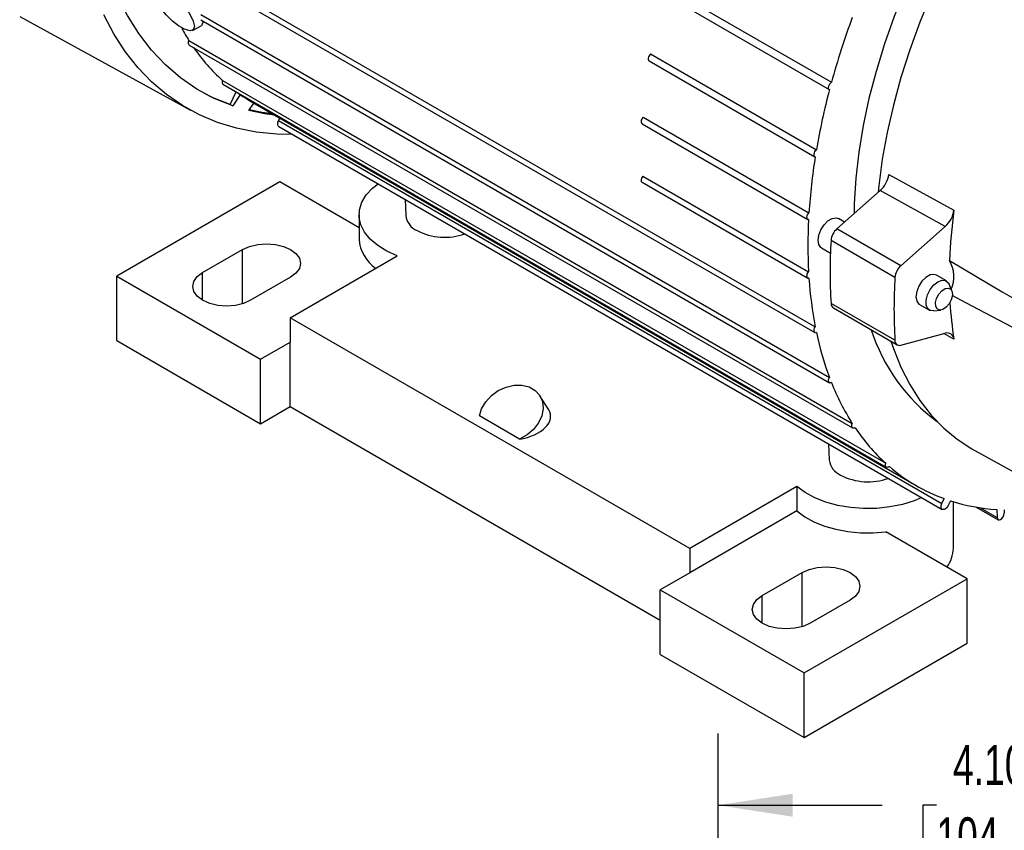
# Model space of a CAD drawing. Header units: inches. Extents: x 0 to 44, y 0 to 34.
# Tile 11 of 19: x 29.6 to 36.4, y 17.2 to 22.8. Entities that reach past the tile are written whole.
import ezdxf

# ---------------------------------------------------------------- set-up
doc = ezdxf.new("R2010")
doc.units = ezdxf.units.IN
doc.header["$LTSCALE"] = 4
doc.header["$MEASUREMENT"] = 0
doc.layers.add('DIMENSIONS', color=140, linetype='Continuous', lineweight=25)
doc.styles.add('SLDTEXTSTYLE0', font='TXT', dxfattribs={"width": 0.7})
doc.dimstyles.new('SLDDIMSTYLE7', dxfattribs={"dimtxt": 0.277778, "dimasz": 0.52, "dimexe": 0, "dimexo": 0.0625, "dimgap": 0.069444, "dimtad": 0, "dimtih": 1, "dimtoh": 1, "dimrnd": 1e-09, "dimzin": 4, "dimdsep": 46, "dimtxsty": 'SLDTEXTSTYLE0', "dimsah": 1, "dimcen": 0.09, "dimadec": 0, "dimazin": 1, "dimtfac": 1, "dimtofl": 0, "dimtmove": 0, "dimatfit": 3, "dimfxl": 0, "dimfrac": 2, "dimtolj": 1, "dimtzin": 12, "dimarcsym": 0})

# ---------------------------------------------------------------- blocks, each defined once
blk = doc.blocks.new('_D_24')
at = {"layer": 'DIMENSIONS'}
for p, q in [((34.4471, 15.4543), (34.4471, 17.8644)), ((38.5455, 15.4543), (38.5455, 17.8644)), ((34.4471, 17.3644), (35.5915, 17.3644)), ((35.968, 17.3639), (35.8747, 17.3639)), ((35.8747, 17.3639), (35.8747, 16.9221)), ((37.0247, 17.3639), (37.118, 17.3639)), ((37.118, 17.3639), (37.118, 16.9221)), ((38.5455, 17.3644), (37.4011, 17.3644)), ((35.8747, 16.9221), (35.968, 16.9221)), ((37.118, 16.9221), (37.0247, 16.9221))]:
    blk.add_line(p, q, dxfattribs=at)
for points in [[(34.4471, 17.3644), (34.9671, 17.2844), (34.9671, 17.4444)], [(38.5455, 17.3644), (38.0255, 17.4444), (38.0255, 17.2844)]]:
    blk.add_solid(points, dxfattribs=at)
at = {"layer": 'DIMENSIONS', "char_height": 0.27778, "attachment_point": 1, "style": 'SLDTEXTSTYLE0'}
for s, insert in [('4.10', (36.0835, 17.7842)), ('104.1', (35.968, 17.2802))]:
    blk.add_mtext(s, dxfattribs=dict(at, insert=insert))

msp = doc.modelspace()

# ---------------------------------------------------------------- linework, layer by layer
for p, q in [((30.5011, 23.3251), (35.1224, 20.6573)), ((30.5032, 23.3648), (35.1244, 20.697)), ((34.0821, 23.0675), (35.2375, 22.4006)), ((35.2237, 22.3492), (34.0684, 23.0162)), ((29.5821, 22.8596), (30.7729, 22.2057)), ((30.8438, 22.872), (35.2237, 20.3435)), ((30.7859, 22.7616), (30.8462, 22.7938)), ((30.8434, 22.8365), (35.224, 20.3077)), ((30.7613, 22.6917), (35.3825, 20.0239)), ((30.7637, 22.6601), (35.385, 19.9924)), ((33.9774, 22.5982), (35.1327, 21.9312)), ((33.9671, 22.5491), (35.1224, 21.8821)), ((30.994, 22.4141), (35.6152, 19.7464)), ((30.9983, 22.3873), (35.6196, 19.7195)), ((31.0474, 22.2459), (31.0895, 22.3347)), ((31.1203, 22.3169), (31.0664, 22.236)), ((31.0474, 22.2459), (31.0664, 22.236)), ((31.1775, 22.2034), (31.2122, 22.2555)), ((31.2065, 22.2588), (35.8277, 19.591)), ((33.9252, 22.1586), (35.0805, 21.4917)), ((31.3856, 22.1333), (31.3938, 22.1506)), ((31.3856, 22.1333), (36.0069, 19.4655)), ((31.3882, 22.0927), (36.0094, 19.4249)), ((33.9178, 22.1123), (35.0731, 21.4454)), ((33.9224, 21.7472), (35.0777, 21.0803)), ((35.6373, 21.7587), (36.091, 21.5087)), ((31.3941, 21.7065), (30.2583, 21.0508)), ((31.9466, 21.3876), (31.3941, 21.7065)), ((33.9178, 21.7041), (35.0731, 21.0371)), ((35.5766, 21.6468), (35.2754, 21.3797)), ((36.0303, 21.397), (35.5766, 21.6468)), ((32.2668, 21.5855), (32.2716, 21.4735)), ((31.9466, 21.4774), (31.9466, 21.3079)), ((35.3284, 21.4267), (35.2865, 21.4509)), ((35.7208, 21.1226), (35.2754, 21.3797)), ((36.0303, 21.397), (35.7208, 21.1226)), ((35.6797, 21.0413), (35.2343, 21.2985)), ((30.8568, 21.0749), (31.1352, 21.2356)), ((31.1352, 20.8582), (31.1352, 21.2356)), ((35.1684, 21.2463), (35.23, 21.2107)), ((31.4665, 20.7606), (32.2126, 21.1913)), ((30.8568, 20.8821), (30.8568, 21.0749)), ((30.2583, 21.0508), (31.2605, 20.4722)), ((30.2583, 20.6007), (30.2583, 21.0508)), ((31.4693, 21.0428), (31.1909, 20.8821)), ((36.0382, 21.017), (35.9686, 21.0571)), ((36.0764, 20.9471), (36.0572, 20.9941)), ((35.6797, 20.603), (35.2343, 20.8601)), ((35.8505, 20.8526), (35.9201, 20.8124)), ((35.2505, 20.8286), (35.6959, 20.5714)), ((35.9494, 20.8074), (35.9997, 20.8142)), ((34.2504, 19.1535), (31.4665, 20.7606)), ((31.4665, 20.7606), (31.4665, 20.5912)), ((35.7208, 20.5692), (36.0303, 20.6521)), ((36.091, 20.6105), (36.0212, 20.6497)), ((30.2583, 20.6007), (31.2605, 20.0222)), ((31.2605, 20.4722), (31.4665, 20.5912)), ((31.4665, 20.1411), (31.4665, 20.5912)), ((31.2605, 20.0222), (31.2605, 20.4722)), ((33.2674, 20.1191), (33.2064, 20.2168)), ((31.2605, 20.0222), (31.4665, 20.1411)), ((31.4665, 20.1411), (34.0443, 18.6529)), ((33.0648, 19.9149), (32.7854, 20.0762)), ((35.4001, 19.9936), (35.4019, 19.9945)), ((35.2177, 19.8819), (35.2225, 19.77)), ((36.2364, 19.8351), (37.2227, 19.2935)), ((35.6347, 19.7207), (35.6406, 19.7239)), ((34.9965, 19.5842), (34.2504, 19.1535)), ((34.9965, 19.5842), (34.9965, 19.4148)), ((36.0069, 19.4655), (36.0233, 19.5001)), ((36.0672, 19.4851), (36.0511, 19.4519)), ((34.9965, 19.4148), (34.2504, 18.9841)), ((36.0865, 19.1543), (36.0865, 19.4791)), ((36.2461, 19.4413), (36.3982, 19.3535)), ((36.2732, 19.4369), (36.3909, 19.369)), ((36.3896, 19.4241), (36.3909, 19.369)), ((36.4415, 19.4213), (36.441, 19.3979)), ((36.1824, 18.9423), (35.6167, 19.2689)), ((34.2504, 19.1535), (34.2504, 18.9841)), ((34.2504, 18.9841), (34.0443, 18.8651)), ((34.7542, 18.825), (35.0326, 18.9857)), ((35.0326, 18.6083), (35.0326, 18.9857)), ((35.0465, 18.2866), (36.1824, 18.9423)), ((36.1824, 18.4922), (36.1824, 18.9423)), ((34.0443, 18.4151), (34.0443, 18.8651)), ((34.0443, 18.8651), (35.0465, 18.2866)), ((34.7542, 18.6321), (34.7542, 18.825)), ((35.3667, 18.7928), (35.0883, 18.6321)), ((35.0465, 17.8365), (36.1824, 18.4922)), ((34.0443, 18.4151), (35.0465, 17.8365)), ((35.0465, 17.8365), (35.0465, 18.2866))]:
    msp.add_line(p, q)
at = {"flags": 128}
for points in [[(37.5741, 25.1138), (37.5325, 25.0838), (37.3851, 24.9706), (37.2396, 24.8475), (37.0967, 24.7149), (36.9568, 24.5734), (36.8208, 24.4237), (36.689, 24.2663), (36.5622, 24.102), (36.4408, 23.9314), (36.3253, 23.7553), (36.2163, 23.5744), (36.1141, 23.3896), (36.0194, 23.2015), (35.9324, 23.0111), (35.8535, 22.8191), (35.7831, 22.6263), (35.7214, 22.4336), (35.6688, 22.2418), (35.6254, 22.0516), (35.5915, 21.8641), (35.5672, 21.6798), (35.5626, 21.6344)], [(36.3619, 24.1412), (36.243, 23.9701), (36.1301, 23.7937), (36.0238, 23.6128), (35.9245, 23.4281), (35.8328, 23.2405), (35.7488, 23.0508), (35.6732, 22.8597), (35.606, 22.6681), (35.5477, 22.4769), (35.4986, 22.2868), (35.4587, 22.0988), (35.4283, 21.9135), (35.4075, 21.7319), (35.3965, 21.5546), (35.3948, 21.4856)], [(31.0664, 22.236), (30.9378, 22.2877), (30.8164, 22.3528), (30.7027, 22.4309), (30.5971, 22.5217), (30.5001, 22.6249), (30.412, 22.7401), (30.3332, 22.8667), (30.264, 23.0043), (30.2047, 23.1524), (30.1556, 23.3102), (30.1167, 23.4773)], [(30.5315, 22.9764), (30.5245, 23.0141), (30.5352, 23.0386), (30.5615, 23.0459), (30.5983, 23.0361), (30.6405, 23.0118), (30.6837, 22.9762), (30.7244, 22.9328), (30.7593, 22.8857), (30.785, 22.8391), (30.79, 22.8272), (30.7988, 22.7889), (30.7909, 22.765), (30.7667, 22.7588), (30.7307, 22.7698), (30.6893, 22.7939), (30.6464, 22.8271), (30.6045, 22.8675), (30.5668, 22.9131), (30.5383, 22.9602), (30.5315, 22.9764)], [(31.4856, 22.0364), (31.3729, 22.0389), (31.2301, 22.0535), (31.0926, 22.0809), (30.9608, 22.1209), (30.8354, 22.1735), (30.7166, 22.2384), (30.605, 22.3154), (30.5009, 22.4043), (30.4048, 22.5046), (30.3169, 22.6161), (30.2376, 22.7384), (30.1672, 22.8709)], [(30.8571, 22.8286), (30.8584, 22.816), (30.8478, 22.7947), (30.8459, 22.7945)], [(30.7637, 22.6601), (30.763, 22.6606), (30.7596, 22.6644), (30.7576, 22.6698), (30.7573, 22.6765), (30.7585, 22.684), (30.7613, 22.6917)], [(33.9774, 22.5982), (33.9717, 22.5922), (33.9668, 22.5849), (33.9631, 22.577), (33.961, 22.5691), (33.9606, 22.5617), (33.9619, 22.5554), (33.9648, 22.5508), (33.9671, 22.5491)], [(35.2237, 22.3492), (35.22, 22.3529), (35.2179, 22.3584), (35.2175, 22.3654), (35.2188, 22.3731), (35.2217, 22.3811), (35.2261, 22.3887), (35.2314, 22.3954), (35.2375, 22.4006)], [(31.0474, 22.2459), (30.9188, 22.2976), (30.8793, 22.317)], [(31.358, 22.1713), (31.2902, 22.1806), (31.1775, 22.2034)], [(31.3413, 22.181), (31.2713, 22.1905), (31.1808, 22.208)], [(33.9252, 22.1586), (33.9198, 22.152), (33.9155, 22.1443), (33.9126, 22.1363), (33.9113, 22.1286), (33.9117, 22.1217), (33.9139, 22.1162), (33.9175, 22.1125), (33.9178, 22.1123)], [(31.3882, 22.0927), (31.3838, 22.0967), (31.3803, 22.1065), (31.3809, 22.1194), (31.3856, 22.1333)], [(35.1244, 21.8812), (35.1201, 21.8839), (35.1172, 21.8885), (35.1159, 21.8947), (35.1163, 21.9021), (35.1184, 21.9101), (35.1221, 21.918), (35.127, 21.9252), (35.1327, 21.9312)], [(33.9224, 21.7472), (33.9175, 21.74), (33.9139, 21.7321), (33.9117, 21.7241), (33.9113, 21.7167), (33.9126, 21.7105), (33.9155, 21.7058), (33.9178, 21.7041)], [(32.2126, 21.1913), (32.1398, 21.2242), (32.0766, 21.2631), (32.0247, 21.3072), (31.9853, 21.3555), (31.9593, 21.4067), (31.9474, 21.4596), (31.9498, 21.5129), (31.9664, 21.5654), (31.997, 21.6157), (32.0407, 21.6627), (32.0795, 21.6936)], [(35.0777, 21.444), (35.0728, 21.4455), (35.0692, 21.4492), (35.0671, 21.4547), (35.0666, 21.4616), (35.0679, 21.4694), (35.0708, 21.4774), (35.0751, 21.485), (35.0805, 21.4917)], [(35.1684, 21.2463), (35.1635, 21.2497), (35.149, 21.2703), (35.144, 21.3004), (35.149, 21.3363), (35.1635, 21.3736), (35.1857, 21.408), (35.213, 21.4352), (35.242, 21.4519), (35.2693, 21.4562), (35.2865, 21.4509)], [(31.1352, 21.2356), (31.1841, 21.2573), (31.2411, 21.2709), (31.3022, 21.2756), (31.3634, 21.2709), (31.4203, 21.2573), (31.4693, 21.2356), (31.5068, 21.2074), (31.5304, 21.1745), (31.5384, 21.1392), (31.5304, 21.1039), (31.5068, 21.071), (31.4693, 21.0428)], [(36.0597, 21.1581), (36.4274, 20.9418), (36.5407, 20.8748)], [(31.1909, 20.8821), (31.1419, 20.8604), (31.085, 20.8468), (31.0238, 20.8421), (30.9627, 20.8468), (30.9057, 20.8604), (30.8568, 20.8821), (30.8193, 20.9103), (30.7957, 20.9432), (30.7876, 20.9785), (30.7957, 21.0138), (30.8193, 21.0467), (30.8568, 21.0749)], [(35.0805, 21.0357), (35.0751, 21.0362), (35.0708, 21.0389), (35.0679, 21.0435), (35.0666, 21.0498), (35.0671, 21.0572), (35.0692, 21.0651), (35.0728, 21.073), (35.0777, 21.0803)], [(35.9686, 21.0571), (35.9513, 21.0625), (35.9241, 21.0582), (35.895, 21.0414), (35.8678, 21.0143), (35.8456, 20.9799), (35.8311, 20.9425), (35.826, 20.9066), (35.8311, 20.8766), (35.8456, 20.8559), (35.8505, 20.8526)], [(35.9494, 20.8074), (35.9255, 20.8098), (35.9068, 20.8247), (35.8969, 20.8504), (35.8969, 20.8839), (35.9068, 20.9211), (35.9255, 20.9576), (35.9506, 20.9888), (35.9791, 21.0111), (36.0077, 21.0218), (36.0328, 21.0195), (36.0515, 21.0046), (36.0572, 20.9941)], [(36.0724, 20.886), (36.0571, 20.857), (36.0363, 20.8332), (36.0132, 20.8181), (35.9912, 20.814), (35.9738, 20.8216), (35.9635, 20.8397), (35.962, 20.8655), (35.9695, 20.8952), (35.9847, 20.9241), (36.0055, 20.9479), (36.0287, 20.963), (36.0506, 20.9671), (36.068, 20.9595), (36.0783, 20.9414), (36.0798, 20.9156), (36.0724, 20.886)], [(36.5407, 20.6708), (36.1731, 20.8648), (36.0788, 20.9149)], [(35.1327, 20.6565), (35.127, 20.6559), (35.1221, 20.6575), (35.1184, 20.6612), (35.1163, 20.6667), (35.1159, 20.6736), (35.1172, 20.6813), (35.1201, 20.6893), (35.1244, 20.697)], [(35.652, 20.5967), (35.6688, 20.5471), (35.7214, 20.416), (35.7831, 20.2945), (35.8535, 20.183), (35.9324, 20.082), (36.0194, 19.9921), (36.1141, 19.9134), (36.2163, 19.8465), (36.2364, 19.8351)], [(35.2375, 20.3081), (35.2314, 20.3063), (35.2261, 20.3068), (35.2217, 20.3094), (35.2188, 20.314), (35.2175, 20.3203), (35.2179, 20.3277), (35.22, 20.3356), (35.2237, 20.3435)], [(32.7854, 20.0762), (32.8004, 20.1267), (32.8285, 20.1749), (32.8679, 20.2179), (32.9161, 20.2528), (32.9701, 20.2775), (33.0263, 20.2903), (33.0812, 20.2905), (33.1313, 20.278), (33.1735, 20.2537), (33.205, 20.219), (33.2238, 20.1763), (33.2287, 20.1281), (33.2195, 20.0777), (33.1967, 20.0281), (33.1617, 19.9826), (33.1168, 19.944), (33.0648, 19.9149)], [(35.4001, 19.9936), (35.3942, 19.9913), (35.3888, 19.991), (35.3842, 19.9928), (35.3808, 19.9966), (35.3789, 20.002), (35.3785, 20.0087), (35.3798, 20.0162), (35.3825, 20.0239)], [(35.6347, 19.7207), (35.6293, 19.7185), (35.6242, 19.7181), (35.6197, 19.7194), (35.6163, 19.7224), (35.614, 19.7269), (35.6131, 19.7327), (35.6135, 19.7393), (35.6152, 19.7464)], [(35.8666, 19.5074), (35.8131, 19.485), (35.7316, 19.4598), (35.6444, 19.4421), (35.5536, 19.4325), (35.4612, 19.4311), (35.3695, 19.438), (35.2809, 19.453), (35.1973, 19.4758), (35.1208, 19.5057), (35.0534, 19.5422), (34.9965, 19.5842)], [(34.9965, 19.4148), (35.051, 19.3743), (35.1153, 19.3389), (35.188, 19.3095), (35.2676, 19.2866), (35.3521, 19.2708), (35.4398, 19.2625), (35.5287, 19.2619), (35.6167, 19.2689)], [(36.0511, 19.4519), (36.0429, 19.4391), (36.0327, 19.4292), (36.0219, 19.4238), (36.0122, 19.4237), (36.005, 19.429), (36.0015, 19.4387), (36.0022, 19.4516), (36.0069, 19.4655)], [(36.3909, 19.369), (36.393, 19.3594), (36.3984, 19.3534), (36.4065, 19.3519), (36.4159, 19.3553), (36.4254, 19.3628), (36.4334, 19.3736), (36.4389, 19.3859), (36.441, 19.3979)], [(35.0326, 18.9857), (35.0815, 19.0073), (35.1385, 19.021), (35.1997, 19.0256), (35.2608, 19.021), (35.3178, 19.0073), (35.3667, 18.9857), (35.4042, 18.9574), (35.4278, 18.9245), (35.4359, 18.8893), (35.4278, 18.854), (35.4042, 18.8211), (35.3667, 18.7928)], [(35.0883, 18.6321), (35.0394, 18.6104), (34.9824, 18.5968), (34.9213, 18.5922), (34.8601, 18.5968), (34.8032, 18.6104), (34.7542, 18.6321), (34.7167, 18.6604), (34.6931, 18.6932), (34.685, 18.7285), (34.6931, 18.7638), (34.7167, 18.7967), (34.7542, 18.825)]]:
    msp.add_lwpolyline(points, dxfattribs=at)
for centre, radius, start, end in [((40.5867, 20.9314), 5.5474, 159.74197, 164.64253), ((32.0859, 23.54), 1.5729, 209.11856, 212.63552), ((31.9102, 23.4173), 1.3586, 214.76603, 227.59219), ((31.0142, 22.4036), 0.0228, 152.57282, 225.72336), ((31.816, 23.3146), 1.2191, 233.77171, 239.9977), ((39.949, 21.1021), 4.8871, 165.21532, 170.23216), ((39.2331, 21.2202), 4.1615, 170.86122, 176.26007), ((35.4495, 21.7882), 0.1901, 311.95396, 351.06924), ((32.4037, 21.4892), 0.133, 186.78359, 246.41906), ((35.9021, 21.539), 0.1913, 312.08238, 350.89041), ((39.588, 21.0202), 3.531, 172.04701, 177.76126), ((38.5071, 21.2621), 3.4342, 176.96472, 183.03528), ((32.5424, 21.7392), 0.4185, 242.70777, 289.65792), ((35.3592, 21.2863), 0.1255, 131.87833, 174.4312), ((32.2154, 21.3262), 0.2694, 183.88965, 235.36444), ((38.7704, 21.0793), 3.5429, 176.45308, 183.54692), ((35.8724, 21.0456), 0.2185, 336.14156, 30.9827), ((35.8046, 21.0292), 0.1255, 131.87833, 174.4312), ((37.8294, 21.2202), 2.7551, 183.83999, 190.9484), ((39.2159, 20.8222), 3.5429, 176.45308, 183.54692), ((35.271, 20.859), 0.0367, 178.25924, 236.02027), ((38.5612, 21.0136), 2.5029, 183.38247, 189.26844), ((37.2499, 21.1021), 2.1635, 191.88477, 200.52446), ((36.7359, 21.0691), 1.283, 197.83626, 233.52884), ((36.0441, 20.6072), 0.047, 4.03144, 107.05637), ((35.7117, 20.6), 0.0321, 174.637, 286.57661), ((36.809, 20.9314), 1.6907, 201.63379, 212.46077), ((36.5355, 20.7534), 1.3642, 213.79876, 227.57813), ((35.3546, 19.7857), 0.133, 186.78359, 246.41906), ((36.439, 20.6499), 1.2227, 229.23234, 250.12383), ((35.4933, 20.0357), 0.4185, 242.70777, 289.65792), ((36.4802, 20.7846), 1.3636, 252.36645, 266.18932), ((35.8609, 19.1586), 0.2256, 323.22068, 358.91229)]:
    msp.add_arc(centre, radius, start, end)
msp.add_ellipse((33.0287, 20.0554), major_axis=(0.2518, 0.0266), ratio=0.56863, start_param=4.79619, end_param=6.553289)

# ---------------------------------------------------------------- dimensions: what is measured, and where the dimension line sits
at = {"layer": 'DIMENSIONS'}
dim = msp.add_linear_dim(base=(38.5455, 17.3644), p1=(34.4471, 15.2543), p2=(38.5455, 15.2543), dimstyle='SLDDIMSTYLE7', dxfattribs=at)
dim.commit()
dim.dimension.update_dxf_attribs({"geometry": '_D_24', "text_midpoint": (36.4963, 17.3644), "dimtype": 160})

doc.saveas('drawing.dxf')
